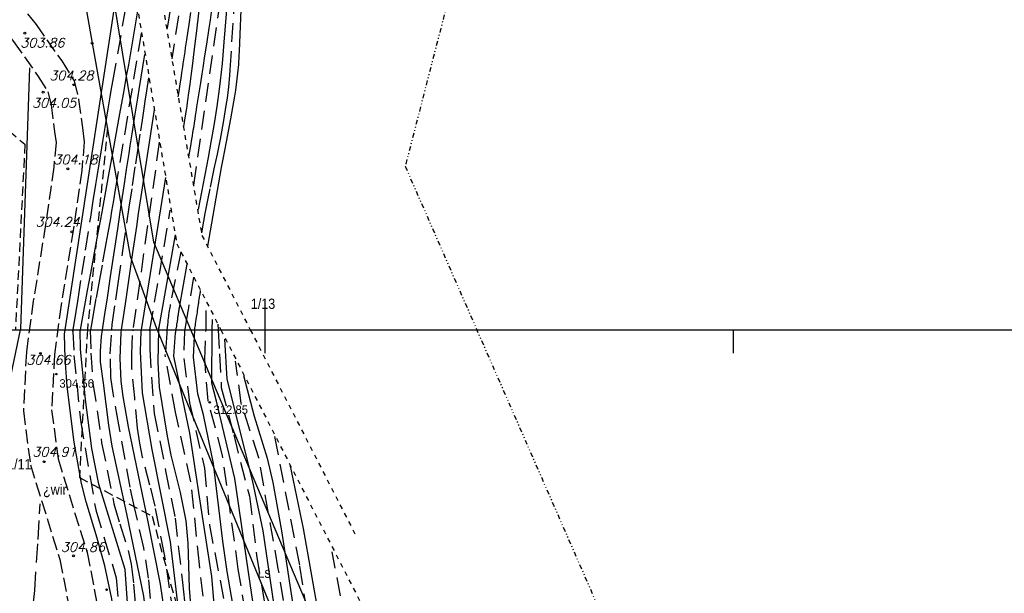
# Model space of a CAD drawing. Extents: x 4615668 to 9249187, y 5334101 to 10688993.
# Tile 84 of 120: x 4667858 to 4667963, y 5337291 to 5337352. Entities that reach past the tile are written whole.
import ezdxf
from ezdxf.enums import TextEntityAlignment as Align

# ---------------------------------------------------------------- set-up
doc = ezdxf.new("R2010")
doc.units = 0
doc.header["$MEASUREMENT"] = 0
for name, pattern in [('CHODNIK', [2, 1.5, -0.5]), ('DIVIDE', [1.25, 0.5, -0.25, 0, -0.25, 0, -0.25]), ('DROGA', [1, 0.5, -0.5]), ('GEN7', [13.75, 9.75, -1.5, 1, -1.5]), ('KONTUR', [1.5, 1, -0.5]), ('UZYTEK', [1.5, 1, -0.5]), ('WARSTWICA', [3, 2, -1])]:
    doc.linetypes.add(name, pattern=pattern)
for name, color, linetype in [('10', 7, 'Continuous'), ('16', 7, 'Continuous'), ('17', 7, 'Continuous'), ('18', 7, 'Continuous'), ('2', 7, 'Continuous'), ('38', 7, 'Continuous'), ('5', 7, 'Continuous'), ('50', 7, 'Continuous'), ('52', 7, 'Continuous'), ('58', 7, 'Continuous'), ('60', 7, 'Continuous'), ('7', 4, 'GEN7')]:
    doc.layers.add(name, color=color, linetype=linetype)
doc.styles.add('ITALICT', font='ITALICT', dxfattribs={"height": 0.2})
doc.styles.add('txt', font='TXT', dxfattribs={"height": 0.2})

# ---------------------------------------------------------------- blocks, each defined once
blk = doc.blocks.new('WYS')
at = {"layer": '52', "color": 67, "linetype": 'Continuous'}
blk.add_circle((0, 0), 0.08, dxfattribs=at)

msp = doc.modelspace()

# ---------------------------------------------------------------- linework, layer by layer
at = {"layer": '16', "color": 7, "linetype": 'CHODNIK'}
for points in [[(4667849.157, 5337365.06), (4667853.97, 5337359.147), (4667859.912, 5337351.767), (4667862.655, 5337347.882), (4667863.963, 5337345.774)], [(4667846.831, 5337363.166), (4667851.638, 5337357.259), (4667857.516, 5337349.959), (4667860.153, 5337346.224), (4667861.165, 5337344.592)], [(4667863.963, 5337345.774), (4667864.46, 5337343.762), (4667864.861, 5337340.733), (4667865.063, 5337339.257), (4667864.784, 5337336.199), (4667863.897, 5337329.988), (4667862.588, 5337321.843), (4667861.869, 5337316.524), (4667861.569, 5337310.643), (4667862.255, 5337305.415), (4667865.361, 5337295.4), (4667866.981, 5337287.073), (4667867.581, 5337280.282), (4667868.636, 5337274.843), (4667870.226, 5337268.988), (4667872.556, 5337264.132)], [(4667861.165, 5337344.592), (4667861.508, 5337343.204), (4667861.887, 5337340.333), (4667862.045, 5337339.189), (4667861.804, 5337336.547), (4667860.931, 5337330.438), (4667859.62, 5337322.283), (4667858.879, 5337316.802), (4667858.559, 5337310.523), (4667859.313, 5337304.771), (4667862.447, 5337294.666), (4667864.007, 5337286.653), (4667864.607, 5337279.864), (4667865.712, 5337274.163), (4667867.402, 5337267.938), (4667869.852, 5337262.834)]]:
    msp.add_lwpolyline(points, dxfattribs=at)
at = {"layer": '17', "color": 97, "linetype": 'DROGA'}
for p, q in [((4667879.635, 5337319.183), (4667898.136, 5337283.074)), ((4667882.781, 5337319.183), (4667893.937, 5337297.408))]:
    msp.add_line(p, q, dxfattribs=at)
for points in [[(4667868.546, 5337366.723), (4667874.926, 5337328.373), (4667879.635, 5337319.183)], [(4667871.259, 5337366.572), (4667877.616, 5337329.263), (4667882.781, 5337319.183)]]:
    msp.add_lwpolyline(points, dxfattribs=at)
at = {"layer": '2', "color": 3, "linetype": 'UZYTEK'}
msp.add_line((4667865.392, 5337319.24), (4667865.389, 5337319.183), dxfattribs=at)
at = {"layer": '2', "color": 5, "linetype": 'Continuous'}
for points in [[(4667876.439, 5337319.183), (4667872.48, 5337328.552), (4667866.369, 5337365.713), (4667867.345, 5337401.869), (4667881.216, 5337424.855)], [(4667894.274, 5337273.353), (4667895.311, 5337274.515), (4667876.438, 5337319.183)]]:
    msp.add_lwpolyline(points, dxfattribs=at)
at = {"layer": '2', "color": 3, "linetype": 'UZYTEK'}
msp.add_lwpolyline([(4667867.544, 5337340.753), (4667865.389, 5337319.183), (4667864.535, 5337303.415), (4667872.293, 5337299.291), (4667878.858, 5337275.404), (4667881.899, 5337266.855), (4667890.836, 5337241.42), (4667891.261, 5337214.799), (4667879.498, 5337205.838), (4667874.728, 5337195.874), (4667885.554, 5337175.99), (4667903.125, 5337173.952), (4667905.69, 5337173.569), (4667906.264, 5337173.063)], dxfattribs=at)
at = {"layer": '38', "color": 97, "linetype": 'Continuous'}
msp.add_lwpolyline([(4667865.671, 5337399.798), (4667863.364, 5337364.183), (4667865.904, 5337349.773), (4667869.956, 5337327.026), (4667872.746, 5337319.44), (4667891.726, 5337273.102)], dxfattribs=at)
at = {"layer": '50', "color": 216, "linetype": 'Continuous'}
for points in [[(4667875.691, 5337362.413), (4667873.921, 5337351.374)], [(4667880.342, 5337354.67), (4667879.971, 5337349.895), (4667879.854, 5337348.519), (4667879.765, 5337347.603), (4667879.562, 5337345.774), (4667879.448, 5337344.86), (4667879.197, 5337343.036), (4667878.916, 5337341.216), (4667878.713, 5337340.005), (4667878.572, 5337339.199), (4667878.273, 5337337.591), (4667877.202, 5337332.008)], [(4667878.25, 5337328.122), (4667879.709, 5337336.497), (4667879.874, 5337337.413), (4667880.224, 5337339.245), (4667880.697, 5337341.689), (4667880.922, 5337342.912), (4667881.128, 5337344.138), (4667881.223, 5337344.751), (4667881.39, 5337345.98), (4667881.46, 5337346.596), (4667881.548, 5337347.521), (4667881.61, 5337348.449), (4667881.631, 5337348.914), (4667881.866, 5337355.174)], [(4667870.743, 5337353.252), (4667870.635, 5337352.61), (4667870.42, 5337351.326), (4667870.133, 5337349.615), (4667869.988, 5337348.759), (4667869.841, 5337347.904), (4667869.766, 5337347.477), (4667869.582, 5337346.428), (4667869.209, 5337344.33), (4667868.834, 5337342.233), (4667868.582, 5337340.836), (4667868.075, 5337338.041), (4667867.693, 5337335.945), (4667867.437, 5337334.548), (4667866.924, 5337331.755), (4667866.409, 5337328.962), (4667865.723, 5337325.237), (4667865.381, 5337323.375), (4667864.869, 5337320.581), (4667864.614, 5337319.184)], [(4667875.091, 5337344.053), (4667875.121, 5337344.246), (4667875.18, 5337344.634), (4667875.259, 5337345.151), (4667875.299, 5337345.409), (4667875.338, 5337345.667), (4667875.357, 5337345.797), (4667875.43, 5337346.28), (4667875.478, 5337346.602), (4667875.542, 5337347.032), (4667875.574, 5337347.247), (4667875.622, 5337347.57), (4667875.686, 5337347.999), (4667875.718, 5337348.214), (4667875.813, 5337348.859), (4667875.877, 5337349.289), (4667876.004, 5337350.149), (4667876.147, 5337351.116), (4667876.241, 5337351.761), (4667876.431, 5337353.051)], [(4667867.008, 5337319.183), (4667867.297, 5337321.084), (4667867.488, 5337322.352), (4667867.868, 5337324.887), (4667868.626, 5337329.959), (4667869.007, 5337332.495), (4667869.39, 5337335.03), (4667869.584, 5337336.298), (4667869.843, 5337337.987), (4667869.974, 5337338.832), (4667870.171, 5337340.099), (4667870.47, 5337341.999), (4667870.672, 5337343.265), (4667870.774, 5337343.897), (4667870.927, 5337344.847), (4667871.532, 5337348.569)], [(4667858.283, 5337319.266), (4667859.255, 5337347.135)], [(4667872.531, 5337342.65), (4667871.771, 5337337.775), (4667871.664, 5337337.087), (4667871.452, 5337335.711), (4667871.243, 5337334.334), (4667871.104, 5337333.416), (4667870.829, 5337331.58), (4667870.624, 5337330.203), (4667870.218, 5337327.448), (4667869.409, 5337321.937), (4667869.001, 5337319.183)], [(4667871.185, 5337319.183), (4667873.749, 5337335.424)], [(4667876.014, 5337326.172), (4667875.231, 5337321.757), (4667875.215, 5337321.662), (4667875.204, 5337321.598), (4667875.189, 5337321.514), (4667875.182, 5337321.471), (4667875.171, 5337321.408), (4667875.157, 5337321.323), (4667875.15, 5337321.281), (4667875.129, 5337321.154), (4667875.116, 5337321.069), (4667875.107, 5337321.013), (4667875.095, 5337320.938), (4667875.089, 5337320.9), (4667875.079, 5337320.836), (4667875.066, 5337320.752), (4667875.059, 5337320.709), (4667875.04, 5337320.582), (4667875.027, 5337320.497), (4667875.001, 5337320.328), (4667874.963, 5337320.073), (4667874.913, 5337319.734), (4667874.887, 5337319.564), (4667874.862, 5337319.395), (4667874.849, 5337319.31), (4667874.829, 5337319.183)], [(4667876.869, 5337319.339), (4667876.892, 5337319.486), (4667876.921, 5337319.683), (4667876.936, 5337319.782), (4667876.98, 5337320.077), (4667877.01, 5337320.274), (4667877.049, 5337320.536), (4667877.069, 5337320.667), (4667877.095, 5337320.842), (4667877.131, 5337321.076), (4667877.148, 5337321.192), (4667877.188, 5337321.455), (4667877.227, 5337321.717), (4667877.247, 5337321.848), (4667877.26, 5337321.936), (4667877.278, 5337322.053), (4667877.286, 5337322.111), (4667877.306, 5337322.242), (4667877.336, 5337322.439), (4667877.362, 5337322.614), (4667877.376, 5337322.701), (4667877.395, 5337322.833), (4667877.405, 5337322.898), (4667877.419, 5337322.986), (4667877.425, 5337323.029), (4667877.435, 5337323.095), (4667877.449, 5337323.183), (4667877.455, 5337323.226), (4667877.47, 5337323.325), (4667877.474, 5337323.346), (4667877.48, 5337323.39)], [(4667878.729, 5337319.183), (4667878.737, 5337320.277)], [(4667849.712, 5337296.871), (4667851.2, 5337297.664), (4667851.328, 5337297.736), (4667851.568, 5337297.901), (4667851.789, 5337298.088), (4667851.927, 5337298.225), (4667852.181, 5337298.523), (4667852.355, 5337298.765), (4667852.464, 5337298.934), (4667852.667, 5337299.287), (4667852.94, 5337299.841), (4667853.107, 5337300.219), (4667853.42, 5337300.969), (4667854.066, 5337302.541), (4667854.373, 5337303.329), (4667854.805, 5337304.518), (4667855.069, 5337305.318), (4667855.192, 5337305.722), (4667855.364, 5337306.332), (4667855.897, 5337308.312), (4667856.151, 5337309.305), (4667856.388, 5337310.301), (4667856.497, 5337310.802), (4667858.266, 5337319.183)], [(4667858.266, 5337319.183), (4667858.29, 5337319.299)], [(4667862.426, 5337172.318), (4667867.796, 5337176.573), (4667873.697, 5337179.499), (4667875.771, 5337184.18), (4667875.452, 5337191.574), (4667875.768, 5337197.391), (4667877.097, 5337200.104), (4667882.709, 5337203.863), (4667888.929, 5337207.959), (4667890.684, 5337210.033), (4667891.481, 5337212.427), (4667891.322, 5337216.363), (4667889.567, 5337222.853), (4667886.805, 5337230.385), (4667883.562, 5337238.789), (4667880.961, 5337249.23), (4667878.569, 5337261.731), (4667876.871, 5337272.122), (4667875.915, 5337282.761), (4667874.271, 5337296.553), (4667872.304, 5337306.394), (4667871.287, 5337312.443), (4667871.064, 5337316.858), (4667871.136, 5337319.038)], [(4667864.612, 5337319.183), (4667864.612, 5337319.206)], [(4667870.483, 5337268.754), (4667870.471, 5337272.014), (4667870.511, 5337278.955), (4667870.382, 5337283.142), (4667869.795, 5337286.643), (4667869.705, 5337289.533), (4667869.423, 5337293.574), (4667866.626, 5337302.699), (4667865.852, 5337306.492), (4667865.198, 5337311.731), (4667864.643, 5337317.097), (4667864.612, 5337319.183)], [(4667866.899, 5337318.468), (4667867.008, 5337319.183)], [(4667868.956, 5337318.878), (4667868.868, 5337316.142), (4667868.955, 5337313.689), (4667869.158, 5337312.059), (4667869.753, 5337308.824), (4667871.827, 5337298.664), (4667873.156, 5337292.015), (4667873.544, 5337289.346), (4667873.953, 5337283.964), (4667874.115, 5337280.575), (4667874.287, 5337276.055), (4667874.485, 5337273.804), (4667876.24, 5337261.228), (4667876.834, 5337256.425)], [(4667869.001, 5337319.183), (4667868.956, 5337318.878)], [(4667871.139, 5337318.89), (4667871.185, 5337319.183)], [(4667874.779, 5337318.858), (4667874.572, 5337316.357), (4667876.295, 5337308.124), (4667877.571, 5337299.72), (4667878.633, 5337292.836), (4667879.324, 5337284.75)], [(4667874.829, 5337319.183), (4667874.824, 5337319.147), (4667874.816, 5337319.098), (4667874.813, 5337319.074), (4667874.808, 5337319.042), (4667874.801, 5337318.999), (4667874.798, 5337318.978), (4667874.79, 5337318.93), (4667874.788, 5337318.914), (4667874.785, 5337318.892), (4667874.783, 5337318.882), (4667874.779, 5337318.858)], [(4667881.864, 5337284.331), (4667880.322, 5337293.374), (4667879.844, 5337296.619), (4667878.837, 5337304.89), (4667877.774, 5337310.103), (4667877.189, 5337312.337), (4667876.72, 5337316.261), (4667876.861, 5337319.183)], [(4667876.861, 5337319.183), (4667876.87, 5337319.359)], [(4667884.515, 5337280.263), (4667882.596, 5337293.289), (4667881.142, 5337303.296), (4667879.188, 5337311.557), (4667878.688, 5337313.468), (4667878.729, 5337319.183)], [(4667874.219, 5337260.826), (4667873.308, 5337264.551), (4667872.941, 5337266.436), (4667872.621, 5337269.807), (4667872.522, 5337274.327), (4667872.409, 5337276.582), (4667871.665, 5337285.199), (4667871.606, 5337287.051), (4667871.553, 5337289.522), (4667871.403, 5337290.746), (4667869.595, 5337299.523), (4667868.053, 5337306.757), (4667867.667, 5337308.991), (4667867.098, 5337313.497), (4667866.805, 5337315.752), (4667866.791, 5337316.882), (4667866.899, 5337318.454)], [(4667885.46, 5337288.782), (4667884.141, 5337297.697), (4667883.005, 5337303.11), (4667880.328, 5337313.909), (4667880.055, 5337318.185)], [(4667887.005, 5337304.778), (4667888.41, 5337297.978), (4667890.045, 5337288.711), (4667891.818, 5337279.341), (4667893.374, 5337271.568), (4667894.963, 5337263.432), (4667895.664, 5337259.13), (4667896.692, 5337250.748), (4667898.001, 5337244.062), (4667899.963, 5337236.441), (4667903.744, 5337226.609), (4667905.286, 5337222.307), (4667905.426, 5337218.66), (4667904.492, 5337215.294), (4667901.689, 5337208.724), (4667901.035, 5337205.732), (4667901.549, 5337204.095), (4667903.465, 5337202.225), (4667908.083, 5337199.813), (4667909.672, 5337198.41)]]:
    msp.add_lwpolyline(points, dxfattribs=at)
at = {"layer": '50', "color": 7, "linetype": 'Continuous'}
for points in [[(4667863.009, 5337319.183), (4667869.47, 5337361.266)], [(4667876.238, 5337337.633), (4667876.303, 5337338.033), (4667876.432, 5337338.833), (4667876.546, 5337339.544), (4667876.604, 5337339.899), (4667876.661, 5337340.255), (4667876.689, 5337340.432), (4667876.746, 5337340.788), (4667876.774, 5337340.966), (4667876.816, 5337341.233), (4667876.892, 5337341.711), (4667876.942, 5337342.031), (4667877.009, 5337342.456), (4667877.042, 5337342.669), (4667877.092, 5337342.989), (4667877.158, 5337343.414), (4667877.192, 5337343.627), (4667877.291, 5337344.266), (4667877.357, 5337344.692), (4667877.489, 5337345.543), (4667877.637, 5337346.501), (4667877.736, 5337347.14), (4667877.933, 5337348.418), (4667878.13, 5337349.695), (4667878.392, 5337351.399), (4667878.523, 5337352.25), (4667878.655, 5337353.102)], [(4667873.004, 5337319.235), (4667874.794, 5337329.303)], [(4667862.938, 5337318.722), (4667863.009, 5337319.183)], [(4667885.525, 5337240.898), (4667883.599, 5337246.936), (4667882.733, 5337250.218), (4667881.464, 5337256.906), (4667879.947, 5337264.804), (4667879.263, 5337268.767), (4667878.803, 5337272.297), (4667878.334, 5337277.022), (4667878.053, 5337279.378), (4667876.565, 5337288.016), (4667876.291, 5337291.593), (4667876.157, 5337296.39), (4667875.924, 5337298.77), (4667875.324, 5337301.793), (4667874.341, 5337305.794), (4667873.931, 5337307.814), (4667873.072, 5337313.065), (4667872.936, 5337315.708), (4667873.003, 5337319.183)], [(4667873.003, 5337319.183), (4667873.007, 5337319.411)], [(4667867.586, 5337285.075), (4667868.062, 5337286.685), (4667868.195, 5337287.494), (4667868.223, 5337288.707), (4667868.014, 5337290.46), (4667867.252, 5337293.965), (4667866.418, 5337296.918), (4667865.273, 5337300.808), (4667864.781, 5337302.777), (4667863.988, 5337307.171), (4667863.216, 5337313.113), (4667863.017, 5337316.097), (4667862.938, 5337318.722)], [(4667882.052, 5337314.284), (4667883.188, 5337309.963), (4667884.598, 5337305.46), (4667885.176, 5337302.888), (4667886.096, 5337297.702), (4667887.414, 5337289.15), (4667889.5, 5337276.34), (4667890.323, 5337272.602), (4667891.616, 5337267.658), (4667892.164, 5337265.166), (4667894.734, 5337251.17), (4667896.313, 5337242.97)]]:
    msp.add_lwpolyline(points, dxfattribs=at)
at = {"layer": '50', "color": 245, "linetype": 'WARSTWICA'}
for points in [[(4667876.489, 5337361.585), (4667874.398, 5337348.121)], [(4667875.703, 5337340.893), (4667875.844, 5337341.814), (4667875.969, 5337342.634), (4667876.03, 5337343.043), (4667876.089, 5337343.453), (4667876.117, 5337343.659), (4667876.196, 5337344.237), (4667876.351, 5337345.396), (4667876.502, 5337346.554), (4667876.601, 5337347.327), (4667876.796, 5337348.872), (4667876.94, 5337350.032), (4667877.035, 5337350.805), (4667877.223, 5337352.352), (4667877.409, 5337353.899), (4667877.658, 5337355.961), (4667877.784, 5337356.992), (4667877.973, 5337358.539), (4667878.069, 5337359.312)], [(4667863.876, 5337319.183), (4667864.188, 5337321.147), (4667864.394, 5337322.457), (4667864.802, 5337325.077), (4667865.208, 5337327.698), (4667865.749, 5337331.193), (4667866.021, 5337332.94), (4667866.295, 5337334.686), (4667866.433, 5337335.56), (4667866.642, 5337336.869), (4667866.923, 5337338.614), (4667867.065, 5337339.487), (4667867.281, 5337340.795), (4667867.499, 5337342.103), (4667867.609, 5337342.757), (4667867.833, 5337344.064), (4667867.946, 5337344.717), (4667868.117, 5337345.697), (4667870.107, 5337356.996)], [(4667881.104, 5337354.922), (4667880.601, 5337346.943), (4667880.558, 5337346.337), (4667880.445, 5337345.13), (4667880.299, 5337343.926), (4667880.186, 5337343.126), (4667879.927, 5337341.528), (4667879.71, 5337340.333), (4667879.556, 5337339.537), (4667879.233, 5337337.948), (4667878.899, 5337336.359), (4667878.452, 5337334.242), (4667878.236, 5337333.182), (4667877.929, 5337331.591), (4667877.785, 5337330.794), (4667877.563, 5337329.522)], [(4667879.581, 5337354.419), (4667876.69, 5337334.53)], [(4667871.134, 5337350.864), (4667868.464, 5337334.728), (4667868.368, 5337334.151), (4667868.174, 5337332.998), (4667867.976, 5337331.845), (4667867.843, 5337331.077), (4667867.574, 5337329.542), (4667867.37, 5337328.39), (4667866.957, 5337326.088), (4667866.68, 5337324.554), (4667866.311, 5337322.508), (4667866.128, 5337321.485), (4667865.853, 5337319.95), (4667865.717, 5337319.183)], [(4667868.027, 5337319.744), (4667868.414, 5337322.363), (4667868.671, 5337324.11), (4667869.183, 5337327.603), (4667869.866, 5337332.261), (4667870.21, 5337334.59), (4667870.556, 5337336.918), (4667870.73, 5337338.082), (4667871.081, 5337340.409), (4667871.258, 5337341.573), (4667871.525, 5337343.318), (4667871.573, 5337343.625), (4667871.671, 5337344.24), (4667871.968, 5337346.084)], [(4667873.062, 5337339.213), (4667870.25, 5337319.183)], [(4667872.061, 5337319.183), (4667874.242, 5337331.944)], [(4667875.351, 5337327.499), (4667874.236, 5337321.869), (4667874.217, 5337321.77), (4667874.181, 5337321.573), (4667874.147, 5337321.375), (4667874.126, 5337321.243), (4667874.087, 5337320.979), (4667874.06, 5337320.78), (4667874.043, 5337320.647), (4667874.011, 5337320.381), (4667873.996, 5337320.248), (4667873.967, 5337319.982), (4667873.94, 5337319.716), (4667873.889, 5337319.183)], [(4667876.735, 5337324.795), (4667876.132, 5337321.267), (4667876.119, 5337321.19), (4667876.113, 5337321.155), (4667876.105, 5337321.11), (4667876.102, 5337321.087), (4667876.093, 5337321.035), (4667876.084, 5337320.984), (4667876.073, 5337320.915), (4667876.067, 5337320.881), (4667876.061, 5337320.847), (4667876.053, 5337320.801), (4667876.049, 5337320.778), (4667876.042, 5337320.732), (4667876.032, 5337320.671), (4667876.026, 5337320.641), (4667876.015, 5337320.572), (4667876.006, 5337320.521), (4667875.995, 5337320.452), (4667875.989, 5337320.418), (4667875.972, 5337320.315), (4667875.949, 5337320.178), (4667875.938, 5337320.109), (4667875.904, 5337319.903), (4667875.858, 5337319.629), (4667875.836, 5337319.491), (4667875.813, 5337319.354), (4667875.801, 5337319.286), (4667875.784, 5337319.183)], [(4667878.053, 5337319.183), (4667878.054, 5337319.224), (4667878.099, 5337322.227)], [(4667860.771, 5337319.183), (4667860.771, 5337319.2)], [(4667863.844, 5337318.986), (4667863.848, 5337319.008), (4667863.85, 5337319.022), (4667863.853, 5337319.042), (4667863.855, 5337319.051), (4667863.86, 5337319.08), (4667863.866, 5337319.119), (4667863.869, 5337319.139), (4667863.871, 5337319.149), (4667863.873, 5337319.162), (4667863.874, 5337319.168), (4667863.876, 5337319.183)], [(4667863.844, 5337318.986), (4667863.951, 5337316.452), (4667864.642, 5337309.518), (4667866.29, 5337299.943), (4667868.47, 5337292.709), (4667868.948, 5337287.266), (4667869.427, 5337280.351), (4667869.533, 5337274.553), (4667869.317, 5337272.975)], [(4667865.695, 5337319.139), (4667865.765, 5337316.691), (4667865.989, 5337313.49), (4667866.915, 5337307.124), (4667868.227, 5337300.586), (4667868.847, 5337298.443), (4667869.749, 5337295.607), (4667870.056, 5337294.156), (4667870.33, 5337292.033), (4667870.713, 5337287.773), (4667871.322, 5337279.641), (4667871.69, 5337273.291), (4667871.791, 5337270.114), (4667871.855, 5337266.017)], [(4667865.717, 5337319.183), (4667865.7, 5337319.088)], [(4667875.506, 5337258.753), (4667874.669, 5337263.883), (4667874.367, 5337266.463), (4667873.241, 5337278.525), (4667871.93, 5337292.656), (4667871.416, 5337295.915), (4667870.421, 5337300.214), (4667869.96, 5337302.371), (4667868.744, 5337309.049), (4667868.137, 5337312.404), (4667867.911, 5337314.087), (4667867.841, 5337316.62), (4667867.994, 5337319.183)], [(4667867.994, 5337319.183), (4667868.027, 5337319.744)], [(4667878.331, 5337254.133), (4667876.552, 5337265.452), (4667876.146, 5337268.886), (4667875.547, 5337275.775), (4667874.962, 5337285.403), (4667874.612, 5337288.676), (4667873.633, 5337295.191), (4667872.625, 5337300.335), (4667872.073, 5337302.585), (4667871.289, 5337305.576), (4667870.977, 5337307.091), (4667870.749, 5337308.689), (4667870.449, 5337311.902), (4667870.153, 5337315.021), (4667870.13, 5337316.583), (4667870.236, 5337319.083)], [(4667870.25, 5337319.183), (4667870.236, 5337319.083)], [(4667872.044, 5337319.083), (4667872.042, 5337317.121), (4667872.522, 5337310.253), (4667873.745, 5337304.136), (4667874.755, 5337299.082), (4667875.551, 5337292.196), (4667876.349, 5337284.483)], [(4667872.044, 5337319.083), (4667872.061, 5337319.183)], [(4667873.889, 5337319.183), (4667873.886, 5337319.143), (4667873.885, 5337319.126), (4667873.883, 5337319.103), (4667873.882, 5337319.091), (4667873.88, 5337319.065), (4667873.878, 5337319.038), (4667873.875, 5337319.003), (4667873.874, 5337318.986), (4667873.873, 5337318.969), (4667873.871, 5337318.945), (4667873.87, 5337318.934), (4667873.868, 5337318.91), (4667873.866, 5337318.879), (4667873.865, 5337318.864), (4667873.862, 5337318.829), (4667873.694, 5337316.537)], [(4667875.754, 5337319.001), (4667875.67, 5337316.118), (4667876.294, 5337311.368), (4667877.889, 5337304.399), (4667878.421, 5337298.335), (4667880.016, 5337289.993), (4667880.866, 5337281.096), (4667882.673, 5337269.659), (4667885.8, 5337253.745), (4667889.628, 5337239.755), (4667895.047, 5337221.921), (4667896.376, 5337216.176), (4667896.163, 5337211.372), (4667894.515, 5337206.904), (4667892.389, 5337203.712), (4667890.315, 5337201.744), (4667887.232, 5337200.042), (4667885.357, 5337197.762), (4667884.985, 5337196.485), (4667884.839, 5337192.914), (4667886.436, 5337181.027), (4667886.064, 5337176.027), (4667883.674, 5337172.973)], [(4667875.784, 5337319.183), (4667875.754, 5337319.001)], [(4667892.659, 5337169.515), (4667893.031, 5337171.803), (4667891.861, 5337175.899), (4667890.213, 5337180.314), (4667889.416, 5337185.899), (4667888.555, 5337192.877), (4667888.661, 5337196.813), (4667890.681, 5337199.526), (4667893.499, 5337202.239), (4667895.573, 5337205.59), (4667898.121, 5337214.016), (4667898.27, 5337217.649), (4667895.994, 5337227.101), (4667894.293, 5337233.272), (4667891.218, 5337244.613), (4667887.603, 5337257.379), (4667885.375, 5337269.576), (4667883.302, 5337280.64), (4667882.773, 5337285.935), (4667881.5, 5337293.622), (4667879.825, 5337305.774), (4667878.279, 5337311.597), (4667877.915, 5337316.009), (4667878.053, 5337319.183)], [(4667879.327, 5337319.77), (4667879.36, 5337319.183)], [(4667879.36, 5337319.183), (4667879.507, 5337316.6), (4667879.689, 5337313.007), (4667881.007, 5337307.958), (4667882.689, 5337301.407), (4667883.455, 5337295.123), (4667884.818, 5337286.708)], [(4667879.106, 5337278.829), (4667877.355, 5337294.126), (4667876.451, 5337302.934), (4667874.803, 5337310.382), (4667873.694, 5337316.537)], [(4667887.319, 5337284.343), (4667885.773, 5337293.667), (4667883.688, 5337305.506), (4667881.824, 5337311.328), (4667881.187, 5337315.831)], [(4667885.37, 5337307.78), (4667888.046, 5337293.94), (4667889.683, 5337283.433)], [(4667855.301, 5337283.43), (4667856.875, 5337284.316), (4667857.061, 5337284.427), (4667857.181, 5337284.506), (4667857.414, 5337284.678), (4667857.635, 5337284.867), (4667857.776, 5337285.001), (4667857.955, 5337285.19), (4667858.041, 5337285.289), (4667858.307, 5337285.641), (4667858.539, 5337286.019), (4667858.64, 5337286.217), (4667858.773, 5337286.524), (4667858.966, 5337287.052), (4667859.08, 5337287.405), (4667859.279, 5337288.113), (4667859.365, 5337288.469), (4667859.509, 5337289.182), (4667859.621, 5337289.899), (4667859.681, 5337290.379), (4667859.767, 5337291.345), (4667860.142, 5337296.804), (4667860.296, 5337299.536), (4667860.348, 5337300.602)], [(4667909.592, 5337201.696), (4667905.923, 5337203.983), (4667903.212, 5337206.005), (4667902.68, 5337207.92), (4667902.893, 5337209.941), (4667904.222, 5337213.026), (4667905.551, 5337215.686), (4667906.186, 5337218.942), (4667905.867, 5337224.048), (4667903.528, 5337230.059), (4667901.135, 5337236.762), (4667899.168, 5337243.411), (4667898.429, 5337248.486), (4667898.004, 5337254.657), (4667897.791, 5337260.508), (4667896.199, 5337270.523), (4667894.529, 5337279.614), (4667892.992, 5337287.835), (4667891.523, 5337295.455)]]:
    msp.add_lwpolyline(points, dxfattribs=at)
at = {"layer": '52', "color": 7, "linetype": 'Continuous'}
for centre in [(4667858.714, 5337350.863), (4667863.934, 5337345.353), (4667860.674, 5337344.553), (4667863.294, 5337336.373), (4667863.734, 5337329.633), (4667860.374, 5337316.663), (4667860.784, 5337305.093), (4667863.904, 5337295.033)]:
    msp.add_circle(centre, 0.1, dxfattribs=at)
at = {"layer": '52', "color": 67, "linetype": 'Continuous'}
msp.add_circle((4667865.904, 5337349.773), 0.1, dxfattribs=at)
at = {"layer": '58', "color": 1, "linetype": 'DIVIDE'}
msp.add_lwpolyline([(4667923.013, 5337428.634), (4667899.319, 5337336.634), (4667921.511, 5337285.944), (4667936.729, 5337254.708), (4667957.653, 5337239.892), (4667971.736, 5337229.208)], dxfattribs=at)
at = {"layer": '60', "color": 7, "linetype": 'Continuous'}
for p, q in [((4667884.354, 5337319.183), (4667884.354, 5337321.683)), ((4667884.354, 5337319.183), (4667884.354, 5337321.683)), ((4667634.354, 5337319.183), (4668034.354, 5337319.183)), ((4667884.354, 5337316.683), (4667884.354, 5337319.183)), ((4667884.354, 5337316.683), (4667884.354, 5337319.183)), ((4667934.354, 5337316.683), (4667934.354, 5337319.183)), ((4667934.354, 5337316.683), (4667934.354, 5337319.183))]:
    msp.add_line(p, q, dxfattribs=at)
at = {"layer": '7', "color": 245, "linetype": 'KONTUR'}
for p, q in [((4667845.638, 5337350.159), (4667858.72, 5337338.988)), ((4667858.72, 5337338.988), (4667857.711, 5337319.183))]:
    msp.add_line(p, q, dxfattribs=at)

# ---------------------------------------------------------------- block references
at = {"layer": '52', "color": 67, "linetype": 'Continuous'}
for p in [(4667862.083, 5337314.445), (4667878.447, 5337311.427), (4667867.439, 5337291.425)]:
    msp.add_blockref('WYS', p, dxfattribs=at)

# ---------------------------------------------------------------- texts
at = {"layer": '10', "color": 125, "linetype": 'Continuous', "style": 'txt', "width": 0.909091}
msp.add_text('Ls', height=1.1, dxfattribs=at).set_placement((4667884.258, 5337293.238), align=Align.MIDDLE)
at = {"layer": '18', "color": 6, "linetype": 'Continuous', "style": 'txt', "width": 0.909091}
msp.add_text('%%191wir', height=1.1, rotation=0.32391, dxfattribs=at).set_placement((4667861.92, 5337302.012), align=Align.MIDDLE)
at = {"layer": '5', "color": 6, "linetype": 'Continuous', "style": 'txt', "width": 0.909091}
for s, p in [('1/13', (4667884.143, 5337321.983)), ('1/11', (4667858.128, 5337304.854))]:
    msp.add_text(s, height=1.1, dxfattribs=at).set_placement(p, align=Align.MIDDLE)
at = {"layer": '52', "color": 2, "linetype": 'Continuous', "style": 'ITALICT'}
for s, p in [('303.86', (4667858.229, 5337349.332)), ('304.28', (4667861.322, 5337345.838)), ('304.05', (4667859.48, 5337342.91)), ('304.18', (4667861.764, 5337336.859)), ('304.24', (4667859.853, 5337330.194)), ('304.66', (4667858.881, 5337315.467)), ('304.91', (4667859.515, 5337305.653)), ('304.86', (4667862.561, 5337295.481))]:
    msp.add_text(s, height=1, dxfattribs=at).set_placement(p)
at = {"layer": '52', "color": 67, "linetype": 'Continuous', "style": 'txt'}
for s, p in [('304.56', (4667862.405, 5337313)), ('312.85', (4667878.854, 5337310.205))]:
    msp.add_text(s, height=0.9, dxfattribs=at).set_placement(p)

doc.saveas('drawing.dxf')
